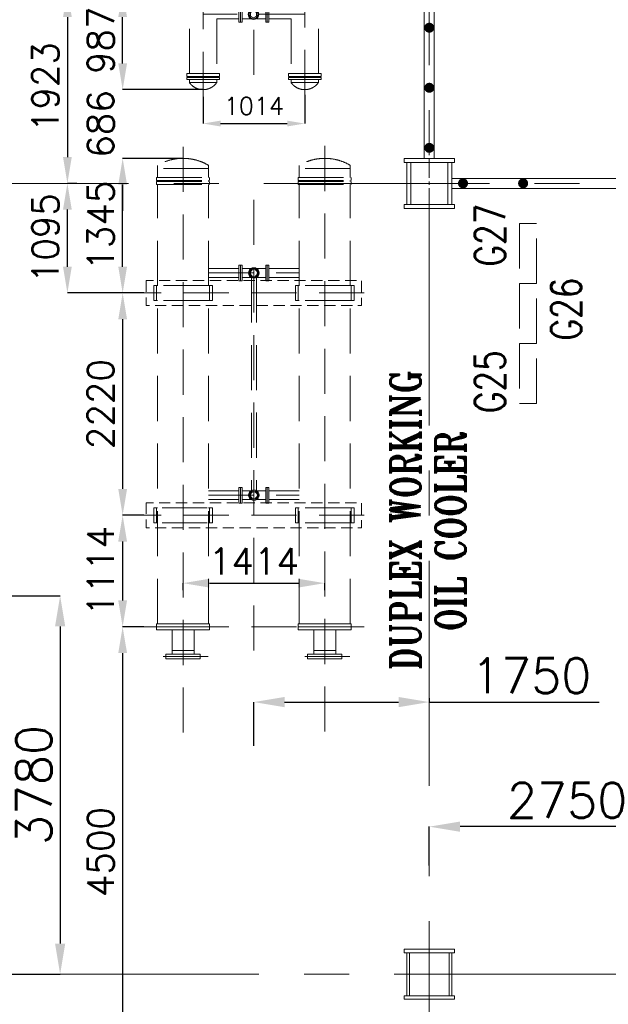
# Model space of a CAD drawing. Header units: inches. Extents: x 0 to 1545919, y 0 to 23143738.
# Tile 149 of 197: x 195203 to 201076, y 144937 to 154772. Entities that reach past the tile are written whole.
import ezdxf

# ---------------------------------------------------------------- set-up
doc = ezdxf.new("R2010")
doc.units = ezdxf.units.IN
doc.header["$LTSCALE"] = 1800
doc.header["$MEASUREMENT"] = 0
for name, pattern in [('CENTER', [2, 1.25, -0.25, 0.25, -0.25]), ('CENTER2', [1.125, 0.75, -0.125, 0.125, -0.125]), ('HIDDEN', [0.375, 0.25, -0.125]), ('HIDDEN2', [0.1875, 0.125, -0.0625])]:
    doc.linetypes.add(name, pattern=pattern)
doc.layers.get('0').update_dxf_attribs({"color": 253, "lineweight": 5})
doc.layers.get('Defpoints').update_dxf_attribs({"lineweight": 18})
for name, color, linetype, lineweight in [('AUX COL', 1, 'Continuous', 18), ('DIM', 4, 'Continuous', 18), ('EQUIP', 8, 'HIDDEN', 9), ('GRID', 251, 'CENTER', 18), ('STEEL', 231, 'Continuous', 18), ('TEXT', 3, 'Continuous', 18)]:
    doc.layers.add(name, color=color, linetype=linetype, lineweight=lineweight)
doc.styles.add('ROMANS', font='romans.shx')
doc.styles.add('ROMANT', font='romant')
doc.dimstyles.new('USER175', dxfattribs={"dimscale": 175, "dimtxt": 2, "dimasz": 1.75, "dimexe": 0, "dimexo": 0, "dimgap": 0.5, "dimtad": 1, "dimdec": 0, "dimzin": 0, "dimdsep": 46, "dimtxsty": 'ROMANS', "dimcen": 0, "dimclrd": 4, "dimclre": 4, "dimclrt": 4, "dimadec": 0, "dimazin": 0, "dimtfac": 0.09, "dimtdec": 0, "dimtix": 1, "dimtofl": 0, "dimtmove": 0, "dimatfit": 3, "dimfxl": 1, "dimtolj": 1, "dimtzin": 0, "dimarcsym": 0})

# ---------------------------------------------------------------- blocks, each defined once
blk = doc.blocks.new('AUX COLUMNS')
at = {"color": 2, "linetype": 'CENTER2', "ltscale": 0.15}
for p, q in [((-195037.8, 59665), (-195037.8, 60165)), ((-194812.8, 59915), (-195262.8, 59915)), ((-195037.8, 51765), (-195037.8, 52265)), ((-194812.8, 52015), (-195262.8, 52015))]:
    blk.add_line(p, q, dxfattribs=at)
at = {"layer": 'AUX COL'}
for p, q in [((-195262.8, 59705), (-195262.8, 60125)), ((-195222.8, 59705), (-195222.8, 60125)), ((-194852.8, 59705), (-194852.8, 60125)), ((-194812.8, 59705), (-194812.8, 60125)), ((-195262.8, 51801), (-195262.8, 52229)), ((-195234.8, 51801), (-195234.8, 52229)), ((-194840.8, 51801), (-194840.8, 52229)), ((-194812.8, 51801), (-194812.8, 52229))]:
    blk.add_line(p, q, dxfattribs=at)
for points in [[(-195287.8, 60165), (-194787.8, 60165), (-194787.8, 60125), (-195287.8, 60125)], [(-195287.8, 59705), (-194787.8, 59705), (-194787.8, 59665), (-195287.8, 59665)], [(-195287.8, 52265), (-194787.8, 52265), (-194787.8, 52229), (-195287.8, 52229)], [(-195287.8, 51801), (-194787.8, 51801), (-194787.8, 51765), (-195287.8, 51765)]]:
    blk.add_lwpolyline(points, close=True, dxfattribs=at)
at = {"layer": 'GRID'}
for p, q in [((-136837.8, 59915), (-243037.8, 59915)), ((-171537.8, 52015), (-242037.8, 52015))]:
    blk.add_line(p, q, dxfattribs=at)
blk = doc.blocks.new('*D788')
at = {"layer": 'Defpoints', "color": 0, "transparency": 16777216}
for p in [(195114.7, 149017), (195114.7, 145237), (195606.4, 145237)]:
    blk.add_point(p, dxfattribs=at)
at = {"layer": 'DIM', "color": 4, "lineweight": -2, "transparency": 16777216}
for p, q in [((195114.7, 149017), (195606.4, 149017)), ((195606.4, 148710.8), (195606.4, 145543.3)), ((195114.7, 145237), (195606.4, 145237))]:
    blk.add_line(p, q, dxfattribs=at)
at = {"layer": 'DIM', "color": 4, "transparency": 16777216}
for points in [[(195555.4, 148710.8), (195657.5, 148710.8), (195606.4, 149017)], [(195555.4, 145543.3), (195657.5, 145543.3), (195606.4, 145237)]]:
    blk.add_solid(points, dxfattribs=at)
at = {"layer": 'DIM', "color": 4, "transparency": 16777216, "insert": (195343.9, 147127), "char_height": 350, "attachment_point": 5, "rotation": 90, "style": 'ROMANS'}
blk.add_mtext('\\A1;3780', dxfattribs=at)
blk = doc.blocks.new('*D790')
at = {"layer": 'Defpoints', "color": 0, "transparency": 16777216}
for p in [(196230.2, 153387), (196833, 153387), (196440, 152042)]:
    blk.add_point(p, dxfattribs=at)
at = {"layer": 'DIM', "color": 4, "lineweight": -2, "transparency": 16777216}
for p, q in [((196833, 153387), (196230.2, 153387)), ((196230.2, 152304.5), (196230.2, 153124.5)), ((196440, 152042), (196230.2, 152042))]:
    blk.add_line(p, q, dxfattribs=at)
at = {"layer": 'DIM', "color": 4, "transparency": 16777216}
for points in [[(196186.5, 153124.5), (196274, 153124.5), (196230.2, 153387)], [(196186.5, 152304.5), (196274, 152304.5), (196230.2, 152042)]]:
    blk.add_solid(points, dxfattribs=at)
at = {"layer": 'DIM', "color": 4, "transparency": 16777216, "insert": (196011.5, 152714.5), "char_height": 262.5, "attachment_point": 5, "rotation": 90, "style": 'ROMANS'}
blk.add_mtext('\\A1;1345', dxfattribs=at)
blk = doc.blocks.new('*D791')
at = {"layer": 'Defpoints', "color": 0, "transparency": 16777216}
for p in [(196230.2, 154073), (197033, 154073), (196833, 153387)]:
    blk.add_point(p, dxfattribs=at)
at = {"layer": 'DIM', "color": 4, "lineweight": -2, "transparency": 16777216}
for p, q in [((196230.2, 154335.5), (196230.2, 154598)), ((197033, 154073), (196230.2, 154073)), ((196833, 153387), (196230.2, 153387)), ((196230.2, 153124.5), (196230.2, 152862))]:
    blk.add_line(p, q, dxfattribs=at)
at = {"layer": 'DIM', "color": 4, "transparency": 16777216}
for points in [[(196186.5, 154335.5), (196274, 154335.5), (196230.2, 154073)], [(196186.5, 153124.5), (196274, 153124.5), (196230.2, 153387)]]:
    blk.add_solid(points, dxfattribs=at)
at = {"layer": 'DIM', "color": 4, "transparency": 16777216, "insert": (196011.5, 153730), "char_height": 262.5, "attachment_point": 5, "rotation": 90, "style": 'ROMANS'}
blk.add_mtext('\\A1;686', dxfattribs=at)
blk = doc.blocks.new('*D792')
at = {"layer": 'Defpoints', "color": 0, "transparency": 16777216}
for p in [(196230.2, 155060), (196770, 155060), (197033, 154073)]:
    blk.add_point(p, dxfattribs=at)
at = {"layer": 'DIM', "color": 4, "lineweight": -2, "transparency": 16777216}
for p, q in [((196770, 155060), (196230.2, 155060)), ((196230.2, 154335.5), (196230.2, 154797.5)), ((197033, 154073), (196230.2, 154073))]:
    blk.add_line(p, q, dxfattribs=at)
at = {"layer": 'DIM', "color": 4, "transparency": 16777216}
for points in [[(196186.5, 154797.5), (196274, 154797.5), (196230.2, 155060)], [(196186.5, 154335.5), (196274, 154335.5), (196230.2, 154073)]]:
    blk.add_solid(points, dxfattribs=at)
at = {"layer": 'DIM', "color": 4, "transparency": 16777216, "insert": (196011.5, 154566.5), "char_height": 262.5, "attachment_point": 5, "rotation": 90, "style": 'ROMANS'}
blk.add_mtext('\\A1;987', dxfattribs=at)
blk = doc.blocks.new('*D793')
at = {"layer": 'Defpoints', "color": 0, "transparency": 16777216}
for p in [(196770, 155060), (195678.9, 153137), (195774.5, 153137)]:
    blk.add_point(p, dxfattribs=at)
at = {"layer": 'DIM', "color": 4, "lineweight": -2, "transparency": 16777216}
for p, q in [((196770, 155060), (195678.9, 155060)), ((195678.9, 154797.5), (195678.9, 153399.5)), ((195774.5, 153137), (195678.9, 153137))]:
    blk.add_line(p, q, dxfattribs=at)
at = {"layer": 'DIM', "color": 4, "transparency": 16777216}
for points in [[(195635.2, 154797.5), (195722.7, 154797.5), (195678.9, 155060)], [(195635.2, 153399.5), (195722.7, 153399.5), (195678.9, 153137)]]:
    blk.add_solid(points, dxfattribs=at)
at = {"layer": 'DIM', "color": 4, "transparency": 16777216, "insert": (195460.2, 154098.5), "char_height": 262.5, "attachment_point": 5, "rotation": 90, "style": 'ROMANS'}
blk.add_mtext('\\A1;1923', dxfattribs=at)
blk = doc.blocks.new('*D794')
at = {"layer": 'Defpoints', "color": 0, "transparency": 16777216}
for p in [(195678.9, 153137), (195774.5, 153137), (196440, 152042)]:
    blk.add_point(p, dxfattribs=at)
at = {"layer": 'DIM', "color": 4, "lineweight": -2, "transparency": 16777216}
for p, q in [((195774.5, 153137), (195678.9, 153137)), ((195678.9, 152304.5), (195678.9, 152874.5)), ((196440, 152042), (195678.9, 152042))]:
    blk.add_line(p, q, dxfattribs=at)
at = {"layer": 'DIM', "color": 4, "transparency": 16777216}
for points in [[(195635.2, 152874.5), (195722.7, 152874.5), (195678.9, 153137)], [(195635.2, 152304.5), (195722.7, 152304.5), (195678.9, 152042)]]:
    blk.add_solid(points, dxfattribs=at)
at = {"layer": 'DIM', "color": 4, "transparency": 16777216, "insert": (195460.2, 152589.5), "char_height": 262.5, "attachment_point": 5, "rotation": 90, "style": 'ROMANS'}
blk.add_mtext('\\A1;1095', dxfattribs=at)
blk = doc.blocks.new('*D795')
at = {"layer": 'Defpoints', "color": 0, "transparency": 16777216}
for p in [(196440, 152042), (196230.2, 149822), (196440, 149822)]:
    blk.add_point(p, dxfattribs=at)
at = {"layer": 'DIM', "color": 4, "lineweight": -2, "transparency": 16777216}
for p, q in [((196440, 152042), (196230.2, 152042)), ((196230.2, 151779.5), (196230.2, 150084.5)), ((196440, 149822), (196230.2, 149822))]:
    blk.add_line(p, q, dxfattribs=at)
at = {"layer": 'DIM', "color": 4, "transparency": 16777216}
for points in [[(196186.5, 151779.5), (196274, 151779.5), (196230.2, 152042)], [(196186.5, 150084.5), (196274, 150084.5), (196230.2, 149822)]]:
    blk.add_solid(points, dxfattribs=at)
at = {"layer": 'DIM', "color": 4, "transparency": 16777216, "insert": (196011.5, 150932), "char_height": 262.5, "attachment_point": 5, "rotation": 90, "style": 'ROMANS'}
blk.add_mtext('\\A1;2220', dxfattribs=at)
blk = doc.blocks.new('*D796')
at = {"layer": 'Defpoints', "color": 0, "transparency": 16777216}
for p in [(196440, 149822), (196230.2, 148708), (196440, 148708)]:
    blk.add_point(p, dxfattribs=at)
at = {"layer": 'DIM', "color": 4, "lineweight": -2, "transparency": 16777216}
for p, q in [((196440, 149822), (196230.2, 149822)), ((196230.2, 149559.5), (196230.2, 148970.5)), ((196440, 148708), (196230.2, 148708))]:
    blk.add_line(p, q, dxfattribs=at)
at = {"layer": 'DIM', "color": 4, "transparency": 16777216}
for points in [[(196186.5, 149559.5), (196274, 149559.5), (196230.2, 149822)], [(196186.5, 148970.5), (196274, 148970.5), (196230.2, 148708)]]:
    blk.add_solid(points, dxfattribs=at)
at = {"layer": 'DIM', "color": 4, "transparency": 16777216, "insert": (196011.5, 149265), "char_height": 262.5, "attachment_point": 5, "rotation": 90, "style": 'ROMANS'}
blk.add_mtext('\\A1;1114', dxfattribs=at)
blk = doc.blocks.new('*D797')
at = {"layer": 'Defpoints', "color": 0, "transparency": 16777216}
for p in [(196440, 148708), (196230.2, 144208), (196583, 144208)]:
    blk.add_point(p, dxfattribs=at)
at = {"layer": 'DIM', "color": 4, "lineweight": -2, "transparency": 16777216}
for p, q in [((196440, 148708), (196230.2, 148708)), ((196230.2, 148445.5), (196230.2, 144470.5)), ((196583, 144208), (196230.2, 144208))]:
    blk.add_line(p, q, dxfattribs=at)
at = {"layer": 'DIM', "color": 4, "transparency": 16777216}
for points in [[(196186.5, 148445.5), (196274, 148445.5), (196230.2, 148708)], [(196186.5, 144470.5), (196274, 144470.5), (196230.2, 144208)]]:
    blk.add_solid(points, dxfattribs=at)
at = {"layer": 'DIM', "color": 4, "transparency": 16777216, "insert": (196011.5, 146458), "char_height": 262.5, "attachment_point": 5, "rotation": 90, "style": 'ROMANS'}
blk.add_mtext('\\A1;4500', dxfattribs=at)
blk = doc.blocks.new('*D798')
at = {"layer": 'Defpoints', "color": 0, "transparency": 16777216}
for p in [(198247, 149143.7), (196833, 149073), (198247, 149073)]:
    blk.add_point(p, dxfattribs=at)
at = {"layer": 'DIM', "color": 4, "lineweight": -2, "transparency": 16777216}
for p, q in [((196833, 149073), (196833, 149143.7)), ((197095.5, 149143.7), (197984.5, 149143.7)), ((198247, 149073), (198247, 149143.7))]:
    blk.add_line(p, q, dxfattribs=at)
at = {"layer": 'DIM', "color": 4, "transparency": 16777216}
for points in [[(197095.5, 149187.4), (197095.5, 149099.9), (196833, 149143.7)], [(197984.5, 149187.4), (197984.5, 149099.9), (198247, 149143.7)]]:
    blk.add_solid(points, dxfattribs=at)
at = {"layer": 'DIM', "color": 4, "transparency": 16777216, "insert": (197540, 149362.4), "char_height": 262.5, "attachment_point": 5, "style": 'ROMANS'}
blk.add_mtext('\\A1;1414', dxfattribs=at)
blk = doc.blocks.new('*D799')
at = {"layer": 'Defpoints', "color": 0, "transparency": 16777216}
for p in [(198047, 154019.9), (197033, 154001.2), (198047, 153734.5)]:
    blk.add_point(p, dxfattribs=at)
at = {"layer": 'DIM', "color": 4, "lineweight": -2, "transparency": 16777216}
for p, q in [((198047, 154019.9), (198047, 153734.5)), ((197033, 154001.2), (197033, 153734.5)), ((197208, 153734.5), (197872, 153734.5))]:
    blk.add_line(p, q, dxfattribs=at)
at = {"layer": 'DIM', "color": 4, "transparency": 16777216}
for points in [[(197208, 153763.6), (197208, 153705.3), (197033, 153734.5)], [(197872, 153763.6), (197872, 153705.3), (198047, 153734.5)]]:
    blk.add_solid(points, dxfattribs=at)
at = {"layer": 'DIM', "color": 4, "transparency": 16777216, "insert": (197540, 153909.5), "char_height": 175, "attachment_point": 5, "style": 'ROMANS'}
blk.add_mtext('\\A1;1014', dxfattribs=at)
blk = doc.blocks.new('DUPLEX WORKING OIL COOLER ARCH R0')
at = {"layer": 'EQUIP'}
for p, q in [((76936.2, 70174.7), (76936.2, 70207.7)), ((77444.2, 70174.7), (76936.2, 70174.7)), ((76936.2, 70174.7), (76936.2, 70087.6)), ((77444.2, 70174.7), (77444.2, 70207.7)), ((77444.2, 70174.7), (77444.2, 70087.6)), ((78350.2, 70174.7), (78350.2, 70207.7)), ((78858.2, 70174.7), (78350.2, 70174.7)), ((78350.2, 70174.7), (78350.2, 70087.6)), ((78858.2, 70174.7), (78858.2, 70207.7)), ((78858.2, 70174.7), (78858.2, 70087.6)), ((76926.2, 70057.6), (76926.2, 70087.6)), ((76926.2, 70087.6), (77454.2, 70087.6)), ((76926.2, 70057.6), (77454.2, 70057.6)), ((76926.2, 70047.6), (77454.2, 70047.6)), ((76926.2, 70017.6), (76926.2, 70047.6)), ((76936.2, 70047.6), (76936.2, 70057.6)), ((77444.2, 70047.6), (77444.2, 70057.6)), ((77454.2, 70057.6), (77454.2, 70087.6)), ((77454.2, 70017.6), (77454.2, 70047.6)), ((78340.2, 70057.6), (78340.2, 70087.6)), ((78340.2, 70087.6), (78868.2, 70087.6)), ((78340.2, 70057.6), (78868.2, 70057.6)), ((78340.2, 70047.6), (78868.2, 70047.6)), ((78340.2, 70017.6), (78340.2, 70047.6)), ((78350.2, 70047.6), (78350.2, 70057.6)), ((78858.2, 70047.6), (78858.2, 70057.6)), ((78868.2, 70057.6), (78868.2, 70087.6)), ((78868.2, 70017.6), (78868.2, 70047.6)), ((76926.2, 70017.6), (77454.2, 70017.6)), ((76936.2, 65628.6), (76936.2, 70017.6)), ((77444.2, 65628.6), (77444.2, 70017.6)), ((78340.2, 70017.6), (78868.2, 70017.6)), ((78350.2, 65628.6), (78350.2, 70017.6)), ((78858.2, 65628.6), (78858.2, 70017.6)), ((77897.2, 65362.3), (77897.2, 69863.5)), ((77747, 69176.4), (77444.2, 69176.4)), ((77779.8, 69176.4), (77868.9, 69176.4)), ((77847.2, 69148.5), (77844.7, 69132.7)), ((77854.6, 69163.3), (77847.2, 69148.5)), ((77856.7, 69149.1), (77853.5, 69132.7)), ((77866.5, 69175.2), (77854.6, 69163.3)), ((77866.3, 69163.6), (77856.7, 69149.1)), ((77866.8, 69150), (77862.2, 69132.7)), ((77880.8, 69173.2), (77866.3, 69163.6)), ((77881.4, 69182.7), (77866.5, 69175.2)), ((77879.9, 69163), (77866.8, 69150)), ((77897.2, 69167.6), (77879.9, 69163)), ((77897.2, 69176.4), (77880.8, 69173.2)), ((77897.2, 69185.1), (77881.4, 69182.7)), ((77913, 69182.7), (77897.2, 69185.1)), ((77913.6, 69173.2), (77897.2, 69176.4)), ((77914.5, 69163), (77897.2, 69167.6)), ((77927.8, 69175.2), (77913, 69182.7)), ((77928.1, 69163.6), (77913.6, 69173.2)), ((77927.6, 69150), (77914.5, 69163)), ((78014.6, 69176.4), (77925.4, 69176.4)), ((77932.1, 69132.7), (77927.6, 69150)), ((77939.7, 69163.3), (77927.8, 69175.2)), ((77937.7, 69149.1), (77928.1, 69163.6)), ((77940.9, 69132.7), (77937.7, 69149.1)), ((77947.2, 69148.5), (77939.7, 69163.3)), ((77949.6, 69132.7), (77947.2, 69148.5)), ((78047.5, 69176.4), (78350.2, 69176.4)), ((77444.2, 69132.6), (78350.2, 69132.6)), ((77747, 69089), (77444.2, 69089)), ((77779.8, 69088.9), (77868.9, 69088.9)), ((77844.7, 69132.7), (77847.2, 69116.8)), ((77847.2, 69116.8), (77854.6, 69102)), ((77853.5, 69132.7), (77856.7, 69116.2)), ((77854.6, 69102), (77866.5, 69090.1)), ((77856.7, 69116.2), (77866.3, 69101.8)), ((77862.2, 69132.7), (77866.8, 69115.4)), ((77866.3, 69101.8), (77880.8, 69092.2)), ((77866.5, 69090.1), (77881.4, 69082.7)), ((77866.8, 69115.4), (77879.9, 69102.3)), ((77872.2, 69087.2), (77872.2, 66958)), ((77879.9, 69102.3), (77897.2, 69097.7)), ((77880.8, 69092.2), (77897.2, 69089)), ((77881.4, 69082.7), (77897.2, 69080.2)), ((77897.2, 69097.7), (77914.5, 69102.3)), ((77897.2, 69089), (77913.6, 69092.2)), ((77897.2, 69080.2), (77913, 69082.7)), ((77913, 69082.7), (77927.8, 69090.1)), ((77913.6, 69092.2), (77928.1, 69101.8)), ((77914.5, 69102.3), (77927.6, 69115.4)), ((77922.2, 69087.3), (77922.2, 66958)), ((78014.6, 69088.9), (77925.4, 69088.9)), ((77927.6, 69115.4), (77932.1, 69132.7)), ((77927.8, 69090.1), (77939.7, 69102)), ((77928.1, 69101.8), (77937.7, 69116.2)), ((77937.7, 69116.2), (77940.9, 69132.7)), ((77939.7, 69102), (77947.2, 69116.8)), ((77947.2, 69116.8), (77949.6, 69132.7)), ((78047.5, 69089), (78350.2, 69089)), ((76897.2, 69007.6), (76897.2, 68857.6)), ((76925.3, 69007.6), (76897.2, 69007.6)), ((76925.3, 69007.6), (76925.3, 68857.6)), ((76925.3, 69007.6), (76936.2, 69007.6)), ((77444.2, 69007.6), (76936.2, 69007.6)), ((77455.1, 69007.6), (77444.2, 69007.6)), ((77455.1, 69007.6), (77444.2, 69007.6)), ((77455.1, 69007.6), (77483.2, 69007.6)), ((77455.1, 69007.6), (77455.1, 68857.6)), ((77455.1, 69007.6), (77483.2, 69007.6)), ((77483.2, 69007.6), (77483.2, 68857.6)), ((78311.2, 69007.6), (78311.2, 68857.6)), ((78339.3, 69007.6), (78311.2, 69007.6)), ((78339.3, 69007.6), (78311.2, 69007.6)), ((78339.3, 69007.6), (78339.3, 68857.6)), ((78339.3, 69007.6), (78350.2, 69007.6)), ((78339.3, 69007.6), (78350.2, 69007.6)), ((78858.2, 69007.6), (78350.2, 69007.6)), ((78869.1, 69007.6), (78858.2, 69007.6)), ((78869.1, 69007.6), (78897.2, 69007.6)), ((78869.1, 69007.6), (78869.1, 68857.6)), ((78897.2, 69007.6), (78897.2, 68857.6)), ((78997.2, 68932.6), (76797.2, 68932.6)), ((76925.3, 68857.6), (76897.2, 68857.6)), ((76925.3, 68857.6), (76936.2, 68857.6)), ((77444.2, 68857.6), (76936.2, 68857.6)), ((77455.1, 68857.6), (77444.2, 68857.6)), ((77455.1, 68857.6), (77483.2, 68857.6)), ((78339.3, 68857.6), (78311.2, 68857.6)), ((78339.3, 68857.6), (78350.2, 68857.6)), ((78858.2, 68857.6), (78350.2, 68857.6)), ((78869.1, 68857.6), (78858.2, 68857.6)), ((78869.1, 68857.6), (78897.2, 68857.6)), ((77747, 66956.4), (77444.2, 66956.4)), ((77444.2, 66912.6), (78350.2, 66912.6)), ((77779.8, 66956.4), (77868.9, 66956.4)), ((77847.2, 66928.5), (77844.7, 66912.7)), ((77844.7, 66912.7), (77847.2, 66896.8)), ((77854.6, 66943.3), (77847.2, 66928.5)), ((77847.2, 66896.8), (77854.6, 66882)), ((77856.7, 66929.1), (77853.5, 66912.7)), ((77853.5, 66912.7), (77856.7, 66896.2)), ((77866.5, 66955.2), (77854.6, 66943.3)), ((77854.6, 66882), (77866.5, 66870.1)), ((77866.3, 66943.6), (77856.7, 66929.1)), ((77856.7, 66896.2), (77866.3, 66881.8)), ((77866.8, 66930), (77862.2, 66912.7)), ((77862.2, 66912.7), (77866.8, 66895.4)), ((77880.8, 66953.2), (77866.3, 66943.6)), ((77866.3, 66881.8), (77880.8, 66872.2)), ((77881.4, 66962.7), (77866.5, 66955.2)), ((77879.9, 66943), (77866.8, 66930)), ((77866.8, 66895.4), (77879.9, 66882.3)), ((77897.2, 66947.6), (77879.9, 66943)), ((77879.9, 66882.3), (77897.2, 66877.7)), ((77897.2, 66956.4), (77880.8, 66953.2)), ((77897.2, 66965.1), (77881.4, 66962.7)), ((77913, 66962.7), (77897.2, 66965.1)), ((77913.6, 66953.2), (77897.2, 66956.4)), ((77914.5, 66943), (77897.2, 66947.6)), ((77897.2, 66877.7), (77914.5, 66882.3)), ((77927.8, 66955.2), (77913, 66962.7)), ((77928.1, 66943.6), (77913.6, 66953.2)), ((77913.6, 66872.2), (77928.1, 66881.8)), ((77927.6, 66930), (77914.5, 66943)), ((77914.5, 66882.3), (77927.6, 66895.4)), ((78014.6, 66956.4), (77925.4, 66956.4)), ((77932.1, 66912.7), (77927.6, 66930)), ((77927.6, 66895.4), (77932.1, 66912.7)), ((77939.7, 66943.3), (77927.8, 66955.2)), ((77927.8, 66870.1), (77939.7, 66882)), ((77937.7, 66929.1), (77928.1, 66943.6)), ((77928.1, 66881.8), (77937.7, 66896.2)), ((77940.9, 66912.7), (77937.7, 66929.1)), ((77937.7, 66896.2), (77940.9, 66912.7)), ((77947.2, 66928.5), (77939.7, 66943.3)), ((77939.7, 66882), (77947.2, 66896.8)), ((77949.6, 66912.7), (77947.2, 66928.5)), ((77947.2, 66896.8), (77949.6, 66912.7)), ((78047.5, 66956.4), (78350.2, 66956.4)), ((76897.2, 66787.6), (76897.2, 66637.6)), ((76925.3, 66787.6), (76897.2, 66787.6)), ((77430.2, 66787.6), (76922.2, 66787.6)), ((76925.3, 66787.6), (76925.3, 66637.6)), ((76925.3, 66787.6), (76936.2, 66787.6)), ((77747, 66869), (77444.2, 66869)), ((77455.1, 66787.6), (77444.2, 66787.6)), ((77455.1, 66787.6), (77483.2, 66787.6)), ((77455.1, 66787.6), (77455.1, 66637.6)), ((77483.2, 66787.6), (77483.2, 66637.6)), ((77779.8, 66868.9), (77868.9, 66868.9)), ((77866.5, 66870.1), (77881.4, 66862.7)), ((77880.8, 66872.2), (77897.2, 66869)), ((77881.4, 66862.7), (77897.2, 66860.2)), ((77897.2, 66869), (77913.6, 66872.2)), ((77897.2, 66860.2), (77913, 66862.7)), ((77913, 66862.7), (77927.8, 66870.1)), ((78014.6, 66868.9), (77925.4, 66868.9)), ((78047.5, 66869), (78350.2, 66869)), ((78311.2, 66787.6), (78311.2, 66637.6)), ((78339.3, 66787.6), (78311.2, 66787.6)), ((78339.3, 66787.6), (78339.3, 66637.6)), ((78339.3, 66787.6), (78350.2, 66787.6)), ((78858.2, 66787.6), (78350.2, 66787.6)), ((78869.1, 66787.6), (78858.2, 66787.6)), ((78869.1, 66787.6), (78897.2, 66787.6)), ((78869.1, 66787.6), (78869.1, 66637.6)), ((78897.2, 66787.6), (78897.2, 66637.6)), ((78997.2, 66712.6), (76797.2, 66712.6)), ((76925.3, 66637.6), (76897.2, 66637.6)), ((77430.2, 66637.6), (76922.2, 66637.6)), ((76925.3, 66637.6), (76936.2, 66637.6)), ((77455.1, 66637.6), (77444.2, 66637.6)), ((77455.1, 66637.6), (77483.2, 66637.6)), ((78339.3, 66637.6), (78311.2, 66637.6)), ((78339.3, 66637.6), (78350.2, 66637.6)), ((78858.2, 66637.6), (78350.2, 66637.6)), ((78869.1, 66637.6), (78858.2, 66637.6)), ((78869.1, 66637.6), (78897.2, 66637.6)), ((78997.2, 65598.6), (76797.2, 65598.6)), ((77190.2, 65628.6), (76926.2, 65628.6)), ((76926.2, 65628.6), (76926.2, 65598.6)), ((77190.2, 65598.6), (76926.2, 65598.6)), ((76926.2, 65598.6), (76926.2, 65568.6)), ((77190.2, 65598.6), (76926.2, 65598.6)), ((77454.2, 65628.6), (77190.2, 65628.6)), ((77454.2, 65598.6), (77190.2, 65598.6)), ((77454.2, 65598.6), (77190.2, 65598.6)), ((77454.2, 65628.6), (77454.2, 65598.6)), ((77454.2, 65598.6), (77454.2, 65568.6)), ((78604.2, 65628.6), (78340.2, 65628.6)), ((78340.2, 65628.6), (78340.2, 65598.6)), ((78604.2, 65598.6), (78340.2, 65598.6)), ((78340.2, 65598.6), (78340.2, 65568.6)), ((78604.2, 65598.6), (78340.2, 65598.6)), ((78868.2, 65628.6), (78604.2, 65628.6)), ((78868.2, 65598.6), (78604.2, 65598.6)), ((78868.2, 65598.6), (78604.2, 65598.6)), ((78868.2, 65628.6), (78868.2, 65598.6)), ((78868.2, 65598.6), (78868.2, 65568.6)), ((77190.2, 65568.6), (76926.2, 65568.6)), ((77080.7, 65326.2), (77080.7, 65568.2)), ((77454.2, 65568.6), (77190.2, 65568.6)), ((77299.7, 65326.2), (77299.7, 65568.2)), ((78604.2, 65568.6), (78340.2, 65568.6)), ((78494.7, 65326.2), (78494.7, 65568.2)), ((78868.2, 65568.6), (78604.2, 65568.6)), ((78713.7, 65326.2), (78713.7, 65568.2)), ((77018.7, 65326.2), (77190.2, 65326.2)), ((77018.7, 65302.7), (77018.7, 65326.2)), ((77080.7, 65361.2), (77190.2, 65361.2)), ((77080.7, 65326.2), (77080.7, 65361.2)), ((77190.2, 65361.2), (77299.7, 65361.2)), ((77190.2, 65326.2), (77361.7, 65326.2)), ((77299.7, 65326.2), (77299.7, 65361.2)), ((77361.7, 65302.7), (77361.7, 65326.2)), ((78432.7, 65326.2), (78604.2, 65326.2)), ((78432.7, 65302.7), (78432.7, 65326.2)), ((78494.7, 65361.2), (78604.2, 65361.2)), ((78494.7, 65326.2), (78494.7, 65361.2)), ((78604.2, 65361.2), (78713.7, 65361.2)), ((78604.2, 65326.2), (78775.7, 65326.2)), ((78713.7, 65326.2), (78713.7, 65361.2)), ((78775.7, 65302.7), (78775.7, 65326.2)), ((77018.7, 65302.7), (77018.7, 65279.2)), ((77018.7, 65279.2), (77190.2, 65279.2)), ((77190.2, 65279.2), (77361.7, 65279.2)), ((77361.7, 65302.7), (77361.7, 65279.2)), ((78432.7, 65302.7), (78432.7, 65279.2)), ((78432.7, 65279.2), (78604.2, 65279.2)), ((78604.2, 65279.2), (78775.7, 65279.2)), ((78775.7, 65302.7), (78775.7, 65279.2))]:
    blk.add_line(p, q, dxfattribs=at)
at = {"layer": 'EQUIP', "color": 9}
for p, q in [((77440.2, 65302.6), (76940.2, 65302.6)), ((78854.2, 65302.6), (78354.2, 65302.6))]:
    blk.add_line(p, q, dxfattribs=at)
at = {"layer": 'EQUIP', "flags": 128}
for points in [[(77190.2, 70391.7), (77190.2, 64323.2)], [(78604.2, 70401.3), (78604.2, 64411.5)]]:
    blk.add_lwpolyline(points, dxfattribs=at)
at = {"layer": 'EQUIP'}
for points in [[(77747, 69211.4), (77763.4, 69211.4), (77763.4, 69053.9), (77747, 69053.9)], [(77779.8, 69053.9), (77763.4, 69053.9), (77763.4, 69211.4), (77779.8, 69211.4)], [(78014.6, 69053.9), (78031, 69053.9), (78031, 69211.4), (78014.6, 69211.4)], [(78047.5, 69211.4), (78031, 69211.4), (78031, 69053.9), (78047.5, 69053.9)], [(77747, 66991.4), (77763.4, 66991.4), (77763.4, 66833.9), (77747, 66833.9)], [(77779.8, 66833.9), (77763.4, 66833.9), (77763.4, 66991.4), (77779.8, 66991.4)], [(78014.6, 66833.9), (78031, 66833.9), (78031, 66991.4), (78014.6, 66991.4)], [(78047.5, 66991.4), (78031, 66991.4), (78031, 66833.9), (78047.5, 66833.9)]]:
    blk.add_lwpolyline(points, close=True, dxfattribs=at)
at = {"layer": 'EQUIP', "linetype": 'HIDDEN2', "ltscale": 0.5, "flags": 128}
for points in [[(76823.2, 69057.6), (76823.2, 68807.6), (78971.2, 68807.6), (78971.2, 69057.6)], [(76823.2, 66837.6), (76823.2, 66587.6), (78971.2, 66587.6), (78971.2, 66837.6)]]:
    blk.add_lwpolyline(points, close=True, dxfattribs=at)
at = {"layer": 'EQUIP'}
for centre in [(77190.2, 69781.5), (78604.2, 69781.5)]:
    blk.add_arc(centre, 496.1, 59.20585, 120.79415, dxfattribs=at)
blk = doc.blocks.new('DUPLEX LUBE OIL COOLER ARCH R0')
at = {"layer": 'EQUIP'}
for p, q in [((77275.7, 74556.6), (77275.7, 74543.8)), ((77275.7, 74556.6), (77504.7, 74556.6)), ((77504.7, 74543.6), (77504.7, 74556.6)), ((78289.7, 74556.6), (78289.7, 74543.8)), ((78289.7, 74556.6), (78518.7, 74556.6)), ((78347.2, 74556.6), (78347.2, 74352.6)), ((78461.2, 74556.6), (78461.2, 74352.6)), ((78518.7, 74543.6), (78518.7, 74556.6)), ((77275.7, 74543.7), (77275.7, 74530.8)), ((77390.2, 74530.8), (77275.7, 74530.8)), ((77333.2, 74530.8), (77333.2, 74352.6)), ((77390.2, 74494.8), (77333.2, 74494.8)), ((77504.7, 74530.8), (77390.2, 74530.8)), ((77447.2, 74494.8), (77390.2, 74494.8)), ((77447.2, 74530.8), (77447.2, 74352.6)), ((77504.7, 74543.8), (77504.7, 74530.8)), ((78289.7, 74543.7), (78289.7, 74530.8)), ((78404.2, 74530.8), (78289.7, 74530.8)), ((78404.2, 74494.8), (78347.2, 74494.8)), ((78518.7, 74530.8), (78404.2, 74530.8)), ((78461.2, 74494.8), (78404.2, 74494.8)), ((78518.7, 74543.8), (78518.7, 74530.8)), ((77227, 74352.6), (77390.2, 74352.6)), ((77227, 74322.6), (77227, 74352.6)), ((77390.2, 74352.6), (77553.4, 74352.6)), ((77553.4, 74322.6), (77553.4, 74352.6)), ((78241, 74352.6), (78404.2, 74352.6)), ((78241, 74322.6), (78241, 74352.6)), ((78404.2, 74352.6), (78567.4, 74352.6)), ((78567.4, 74322.6), (78567.4, 74352.6)), ((77227, 74322.6), (77390.2, 74322.6)), ((77553.4, 74300.6), (77227, 74300.6)), ((77227, 74300.6), (77227, 74270.6)), ((77553.4, 74270.6), (77227, 74270.6)), ((77240.6, 74300.6), (77240.6, 74322.6)), ((77254.2, 74270.6), (77254.2, 71123.6)), ((77390.2, 74322.6), (77553.4, 74322.6)), ((77526.2, 74270.6), (77526.2, 74194.4)), ((77526.2, 74270.6), (77526.2, 73768.5)), ((77539.8, 74300.6), (77539.8, 74322.6)), ((77553.4, 74300.6), (77553.4, 74270.6)), ((78241, 74322.6), (78404.2, 74322.6)), ((78567.4, 74300.6), (78241, 74300.6)), ((78241, 74300.6), (78241, 74270.6)), ((78567.4, 74270.6), (78241, 74270.6)), ((78254.6, 74300.6), (78254.6, 74322.6)), ((78268.2, 74270.6), (78268.2, 73768.5)), ((78404.2, 74322.6), (78567.4, 74322.6)), ((78540.2, 74270.6), (78540.2, 71123.6)), ((78553.8, 74300.6), (78553.8, 74322.6)), ((78567.4, 74300.6), (78567.4, 74270.6)), ((77897.2, 71110.3), (77897.2, 74227.6)), ((77526.2, 73768.5), (77747, 73768.5)), ((77763.4, 73646), (77763.4, 73803.5)), ((77779.8, 73768.5), (77865.1, 73768.5)), ((77862.7, 73767.3), (77850.9, 73755.4)), ((77877, 73765.3), (77862.5, 73755.7)), ((77877.6, 73774.8), (77862.7, 73767.3)), ((77893.4, 73768.5), (77877, 73765.3)), ((77893.4, 73777.2), (77877.6, 73774.8)), ((77909.2, 73774.8), (77893.4, 73777.2)), ((77909.8, 73765.3), (77893.4, 73768.5)), ((77924.1, 73767.3), (77909.2, 73774.8)), ((77924.3, 73755.7), (77909.8, 73765.3)), ((78014.6, 73768.5), (77921.7, 73768.5)), ((77935.9, 73755.4), (77924.1, 73767.3)), ((78031, 73646), (78031, 73803.5)), ((78268.2, 73768.5), (78047.5, 73768.5)), ((78404.2, 73724.8), (77390.2, 73724.8)), ((77526.2, 73681.1), (77526.2, 71760.1)), ((77526.2, 73681.1), (77747, 73681.1)), ((77779.8, 73681.1), (77865, 73681.1)), ((77843.4, 73740.6), (77841, 73724.8)), ((77841, 73724.8), (77843.4, 73708.9)), ((77850.9, 73755.4), (77843.4, 73740.6)), ((77843.4, 73708.9), (77850.9, 73694.1)), ((77852.9, 73741.2), (77849.7, 73724.8)), ((77849.7, 73724.8), (77852.9, 73708.3)), ((77850.9, 73694.1), (77862.8, 73682.2)), ((77862.5, 73755.7), (77852.9, 73741.2)), ((77852.9, 73708.3), (77862.5, 73693.9)), ((77862.5, 73693.9), (77877, 73684.3)), ((77862.8, 73682.2), (77877.6, 73674.8)), ((77893.4, 73759.7), (77863.9, 73743.5)), ((77863.9, 73743.5), (77863.9, 73706)), ((77863.9, 73706), (77893.4, 73689.8)), ((77872.2, 71763.7), (77872.2, 73677.5)), ((77877, 73684.3), (77893.4, 73681.1)), ((77877.6, 73674.8), (77893.4, 73672.3)), ((77922.9, 73743.5), (77893.4, 73759.7)), ((77893.4, 73689.8), (77922.9, 73706)), ((77893.4, 73681.1), (77909.8, 73684.3)), ((77893.4, 73672.3), (77909.2, 73674.8)), ((77909.2, 73674.8), (77924.1, 73682.2)), ((77909.8, 73684.3), (77924.3, 73693.9)), ((78014.6, 73681.1), (77921.9, 73681.1)), ((77922.2, 71760), (77922.2, 73681.3)), ((77922.9, 73706), (77922.9, 73743.5)), ((77924.1, 73682.2), (77936, 73694.1)), ((77933.9, 73741.2), (77924.3, 73755.7)), ((77924.3, 73693.9), (77933.9, 73708.3)), ((77937.1, 73724.8), (77933.9, 73741.2)), ((77933.9, 73708.3), (77937.1, 73724.8)), ((77943.4, 73740.6), (77935.9, 73755.4)), ((77936, 73694.1), (77943.4, 73708.9)), ((77945.8, 73724.8), (77943.4, 73740.6)), ((77943.4, 73708.9), (77945.8, 73724.8)), ((78268.2, 73681.1), (78047.5, 73681.1)), ((78268.2, 73681.1), (78268.2, 71760.1)), ((78717.2, 73490.6), (77127.2, 73490.6)), ((77215.2, 73540.6), (77243.4, 73540.6)), ((77215.2, 73440.6), (77215.2, 73540.6)), ((77243.4, 73540.6), (77243.4, 73440.6)), ((77254.2, 73540.6), (77243.4, 73540.6)), ((77526.2, 73540.6), (77254.2, 73540.6)), ((77537.1, 73540.6), (77526.2, 73540.6)), ((77537.1, 73540.6), (77565.2, 73540.6)), ((77537.1, 73540.6), (77537.1, 73440.6)), ((77565.2, 73540.6), (77565.2, 73440.6)), ((78229.2, 73540.6), (78257.4, 73540.6)), ((78229.2, 73440.6), (78229.2, 73540.6)), ((78257.4, 73540.6), (78257.4, 73440.6)), ((78268.2, 73540.6), (78257.4, 73540.6)), ((78540.2, 73540.6), (78268.2, 73540.6)), ((78551.1, 73540.6), (78540.2, 73540.6)), ((78551.1, 73540.6), (78579.2, 73540.6)), ((78551.1, 73540.6), (78551.1, 73440.6)), ((78579.2, 73540.6), (78579.2, 73440.6)), ((77215.2, 73440.6), (77243.4, 73440.6)), ((77254.2, 73440.6), (77243.4, 73440.6)), ((77254.2, 73440.6), (77526.2, 73440.6)), ((77537.1, 73440.6), (77526.2, 73440.6)), ((77537.1, 73440.6), (77565.2, 73440.6)), ((78229.2, 73440.6), (78257.4, 73440.6)), ((78268.2, 73440.6), (78257.4, 73440.6)), ((78268.2, 73440.6), (78540.2, 73440.6)), ((78551.1, 73440.6), (78540.2, 73440.6)), ((78551.1, 73440.6), (78579.2, 73440.6)), ((77215.2, 72000.6), (77243.4, 72000.6)), ((77215.2, 71900.6), (77215.2, 72000.6)), ((77243.4, 72000.6), (77243.4, 71900.6)), ((77254.2, 72000.6), (77243.4, 72000.6)), ((77526.2, 72000.6), (77254.2, 72000.6)), ((77537.1, 72000.6), (77526.2, 72000.6)), ((77537.1, 72000.6), (77565.2, 72000.6)), ((77537.1, 72000.6), (77537.1, 71900.6)), ((77565.2, 72000.6), (77565.2, 71900.6)), ((78229.2, 72000.6), (78257.4, 72000.6)), ((78229.2, 71900.6), (78229.2, 72000.6)), ((78257.4, 72000.6), (78257.4, 71900.6)), ((78268.2, 72000.6), (78257.4, 72000.6)), ((78540.2, 72000.6), (78268.2, 72000.6)), ((78551.1, 72000.6), (78540.2, 72000.6)), ((78551.1, 72000.6), (78579.2, 72000.6)), ((78551.1, 72000.6), (78551.1, 71900.6)), ((78579.2, 72000.6), (78579.2, 71900.6)), ((78667.2, 71950.6), (77127.2, 71950.6)), ((77215.2, 71900.6), (77243.4, 71900.6)), ((77254.2, 71900.6), (77243.4, 71900.6)), ((77254.2, 71900.6), (77526.2, 71900.6)), ((77537.1, 71900.6), (77526.2, 71900.6)), ((77537.1, 71900.6), (77565.2, 71900.6)), ((78229.2, 71900.6), (78257.4, 71900.6)), ((78268.2, 71900.6), (78257.4, 71900.6)), ((78268.2, 71900.6), (78540.2, 71900.6)), ((78551.1, 71900.6), (78540.2, 71900.6)), ((78551.1, 71900.6), (78579.2, 71900.6)), ((77763.4, 71795.3), (77763.4, 71637.7)), ((78031, 71795.3), (78031, 71637.7)), ((78404.2, 71716.5), (77390.2, 71716.5)), ((77526.2, 71760.1), (77747, 71760.1)), ((77779.8, 71760.1), (77865, 71760.1)), ((77841, 71716.4), (77843.4, 71732.3)), ((77843.4, 71700.6), (77841, 71716.4)), ((77843.4, 71732.3), (77850.9, 71747.1)), ((77850.9, 71685.8), (77843.4, 71700.6)), ((77849.7, 71716.4), (77852.9, 71732.9)), ((77852.9, 71700), (77849.7, 71716.4)), ((77850.9, 71747.1), (77862.8, 71759)), ((77852.9, 71732.9), (77862.5, 71747.3)), ((77862.5, 71685.5), (77852.9, 71700)), ((77862.5, 71747.3), (77877, 71756.9)), ((77862.8, 71759), (77877.6, 71766.4)), ((77863.9, 71735.2), (77893.4, 71751.4)), ((77863.9, 71697.7), (77863.9, 71735.2)), ((77893.4, 71681.5), (77863.9, 71697.7)), ((77877, 71756.9), (77893.4, 71760.1)), ((77877.6, 71766.4), (77893.4, 71768.9)), ((77893.4, 71768.9), (77909.2, 71766.4)), ((77893.4, 71760.1), (77909.8, 71756.9)), ((77893.4, 71751.4), (77922.9, 71735.2)), ((77922.9, 71697.7), (77893.4, 71681.5)), ((77909.2, 71766.4), (77924.1, 71759)), ((77909.8, 71756.9), (77924.3, 71747.3)), ((78014.6, 71760.1), (77921.9, 71760.1)), ((77922.9, 71735.2), (77922.9, 71697.7)), ((77924.1, 71759), (77936, 71747.1)), ((77924.3, 71747.3), (77933.9, 71732.9)), ((77933.9, 71700), (77924.3, 71685.5)), ((77933.9, 71732.9), (77937.1, 71716.4)), ((77937.1, 71716.4), (77933.9, 71700)), ((77943.4, 71700.6), (77935.9, 71685.8)), ((77936, 71747.1), (77943.4, 71732.3)), ((77943.4, 71732.3), (77945.8, 71716.4)), ((77945.8, 71716.4), (77943.4, 71700.6)), ((78268.2, 71760.1), (78047.5, 71760.1)), ((77526.2, 71672.7), (77526.2, 71123.6)), ((77526.2, 71672.7), (77747, 71672.7)), ((77779.8, 71672.7), (77865.1, 71672.7)), ((77862.7, 71673.9), (77850.9, 71685.8)), ((77877, 71675.9), (77862.5, 71685.5)), ((77877.6, 71666.4), (77862.7, 71673.9)), ((77893.4, 71672.7), (77877, 71675.9)), ((77893.4, 71664), (77877.6, 71666.4)), ((77909.8, 71675.9), (77893.4, 71672.7)), ((77909.2, 71666.4), (77893.4, 71664)), ((77924.1, 71673.9), (77909.2, 71666.4)), ((77924.3, 71685.5), (77909.8, 71675.9)), ((78014.6, 71672.7), (77921.7, 71672.7)), ((77935.9, 71685.8), (77924.1, 71673.9)), ((78268.2, 71672.7), (78047.5, 71672.7)), ((78268.2, 71672.7), (78268.2, 71123.6)), ((77553.4, 71123.6), (77227, 71123.6)), ((77227, 71123.6), (77227, 71093.6)), ((77553.4, 71123.6), (77553.4, 71093.6)), ((78567.4, 71123.6), (78241, 71123.6)), ((78241, 71123.6), (78241, 71093.6)), ((78567.4, 71123.6), (78567.4, 71093.6)), ((77553.4, 71093.6), (77227, 71093.6)), ((77553.4, 71083.6), (77227, 71083.6)), ((77227, 71083.6), (77227, 71066.6)), ((77553.4, 71066.6), (77227, 71066.6)), ((77240.6, 71093.6), (77240.6, 71083.6)), ((77254.2, 71066.6), (77254.2, 71033.6)), ((77254.2, 71033.6), (77526.2, 71033.6)), ((77526.2, 71093.6), (77526.2, 71083.6)), ((77526.2, 71066.6), (77526.2, 71033.6)), ((77553.4, 71083.6), (77553.4, 71066.6)), ((78567.4, 71093.6), (78241, 71093.6)), ((78567.4, 71083.6), (78241, 71083.6)), ((78241, 71083.6), (78241, 71066.6)), ((78567.4, 71066.6), (78241, 71066.6)), ((78254.6, 71093.6), (78254.6, 71083.6)), ((78268.2, 71066.6), (78268.2, 71033.6)), ((78268.2, 71033.6), (78540.2, 71033.6)), ((78540.2, 71066.6), (78540.2, 71033.6)), ((78553.8, 71093.6), (78553.8, 71083.6)), ((78567.4, 71083.6), (78567.4, 71066.6))]:
    blk.add_line(p, q, dxfattribs=at)
at = {"layer": 'EQUIP', "flags": 128}
for points in [[(77390.2, 70891.8), (77390.2, 74808.2)], [(78404.2, 70910.5), (78404.2, 74775.6)]]:
    blk.add_lwpolyline(points, dxfattribs=at)
at = {"layer": 'EQUIP'}
for points in [[(77747, 73646), (77779.8, 73646), (77779.8, 73803.5), (77747, 73803.5)], [(78047.5, 73646), (78014.6, 73646), (78014.6, 73803.5), (78047.5, 73803.5)], [(77747, 71795.3), (77779.8, 71795.3), (77779.8, 71637.7), (77747, 71637.7)], [(78047.5, 71795.3), (78014.6, 71795.3), (78014.6, 71637.7), (78047.5, 71637.7)]]:
    blk.add_lwpolyline(points, close=True, dxfattribs=at)
at = {"layer": 'EQUIP', "linetype": 'HIDDEN2', "ltscale": 0.5, "flags": 128}
for points in [[(77147.2, 73365.6), (78647.2, 73365.6), (78647.2, 73615.6), (77147.2, 73615.6)], [(77147.2, 71825.6), (78647.2, 71825.6), (78647.2, 72075.6), (77147.2, 72075.6)]]:
    blk.add_lwpolyline(points, close=True, dxfattribs=at)
at = {"layer": 'EQUIP'}
for centre in [(77390.2, 71130.7), (78404.2, 71130.7)]:
    blk.add_arc(centre, 167.1, 215.52308, 324.47692, dxfattribs=at)
blk = doc.blocks.new('JUNCTION BOXES & IR')
at = {"layer": 'EQUIP'}
for points in [[(244775.3, 84526.5), (244775.3, 85126.5), (244605.3, 85126.5), (244605.3, 84526.5)], [(244775.3, 83926.5), (244775.3, 84526.5), (244605.3, 84526.5), (244605.3, 83926.5)], [(244775.3, 83326.5), (244775.3, 83926.5), (244605.3, 83926.5), (244605.3, 83326.5)]]:
    blk.add_lwpolyline(points, close=True, dxfattribs=at)
at = {"layer": 'EQUIP', "style": 'ROMANS', "width": 0.8}
for s, p in [('G27', (244461.2, 84695.4)), ('G26', (245220.7, 83956.8)), ('G25', (244461.2, 83231.4))]:
    blk.add_text(s, height=300, rotation=90, dxfattribs=at).set_placement(p)
blk = doc.blocks.new('*D808')
at = {"layer": 'Defpoints', "color": 0, "transparency": 16777216}
for p in [(202040, 147337), (199290, 146711.5), (199290, 146323)]:
    blk.add_point(p, dxfattribs=at)
at = {"layer": 'DIM', "color": 4, "lineweight": -2, "transparency": 16777216}
for p, q in [((202040, 147337), (202040, 146711.5)), ((199290, 146323), (199290, 146711.5)), ((201733.8, 146711.5), (199596.3, 146711.5))]:
    blk.add_line(p, q, dxfattribs=at)
at = {"layer": 'DIM', "color": 4, "transparency": 16777216}
for points in [[(199596.3, 146762.5), (199596.3, 146660.4), (199290, 146711.5)], [(201733.8, 146762.5), (201733.8, 146660.4), (202040, 146711.5)]]:
    blk.add_solid(points, dxfattribs=at)
at = {"layer": 'DIM', "color": 4, "transparency": 16777216, "insert": (200665, 146974), "char_height": 350, "attachment_point": 5, "style": 'ROMANS'}
blk.add_mtext('\\A1;2750', dxfattribs=at)
blk = doc.blocks.new('GSC PLATFORM AT EL. 2.5M')
at = {"layer": 'STEEL'}
for p, q in [((-14450, 2900), (-14450, 8400)), ((-14350, 2900), (-14350, 8400)), ((-14175, 2700), (-3625, 2700)), ((-14175, 2600), (-3625, 2600))]:
    blk.add_line(p, q, dxfattribs=at)
at = {"layer": 'STEEL', "const_width": 50}
for points in [[(-14425, 4204.8, 1), (-14375, 4204.8, 1)], [(-14425, 3604.8, 1), (-14375, 3604.8, 1)], [(-14425, 3004.8, 1), (-14375, 3004.8, 1)], [(-14088.7, 2650, 1), (-14038.7, 2650, 1)], [(-13488.7, 2650, 1), (-13438.7, 2650, 1)]]:
    blk.add_lwpolyline(points, format="xyb", close=True, dxfattribs=at)
blk = doc.blocks.new('*D921')
at = {"layer": 'Defpoints', "color": 0, "transparency": 16777216}
for p in [(199290, 147993.3), (199290, 147955.8), (197540, 147518.5)]:
    blk.add_point(p, dxfattribs=at)
at = {"layer": 'DIM', "color": 4, "lineweight": -2, "transparency": 16777216}
for p, q in [((197540, 147518.5), (197540, 147955.8)), ((197846.3, 147955.8), (198983.8, 147955.8)), ((199290, 147993.3), (199290, 147955.8)), ((199290, 147955.8), (200985.9, 147955.8))]:
    blk.add_line(p, q, dxfattribs=at)
at = {"layer": 'DIM', "color": 4, "transparency": 16777216}
for points in [[(197846.3, 148006.8), (197846.3, 147904.7), (197540, 147955.8)], [(198983.8, 148006.8), (198983.8, 147904.7), (199290, 147955.8)]]:
    blk.add_solid(points, dxfattribs=at)
at = {"layer": 'DIM', "color": 4, "transparency": 16777216, "insert": (200306.7, 148218.3), "char_height": 350, "attachment_point": 5, "style": 'ROMANS'}
blk.add_mtext('\\A1;1750', dxfattribs=at)

msp = doc.modelspace()

# ---------------------------------------------------------------- linework, layer by layer
at = {"layer": 'GRID'}
msp.add_line((199290.003, 121918.052), (199290.003, 196637.047), dxfattribs=at)

# ---------------------------------------------------------------- block references
at = {"layer": 'AUX COL'}
msp.add_blockref('AUX COLUMNS', (394327.812, 93222.023), dxfattribs=at)
at = {"layer": 'EQUIP'}
for name, p in [('DUPLEX LUBE OIL COOLER ARCH R0', (119642.787, 83109.421)), ('DUPLEX WORKING OIL COOLER ARCH R0', (119642.787, 83109.421)), ('JUNCTION BOXES & IR', (-44415.302, 67610.527))]:
    msp.add_blockref(name, p, dxfattribs=at)
at = {"layer": 'STEEL'}
msp.add_blockref('GSC PLATFORM AT EL. 2.5M', (213690.003, 150487.047), dxfattribs=at)

# ---------------------------------------------------------------- texts
at = {"layer": 'TEXT', "color": 3, "style": 'ROMANT', "width": 0.8}
for s, p in [('DUPLEX WORKING', (199202.209, 148272.975)), ('OIL COOLER', (199652.209, 148664.707))]:
    msp.add_text(s, height=300, rotation=90, dxfattribs=at).set_placement(p)

# ---------------------------------------------------------------- dimensions: what is measured, and where the dimension line sits
at = {"layer": 'DIM'}
for base, p1, p2, override, picture, middle in [((195678.947, 153137.047), (196770.003, 155060.047), (195774.507, 153137.047), {"dimtxt": 1.5, "dimasz": 1.5, "dimtmove": 0}, '*D793', (195460.197, 154098.547)), ((196230.206, 155060.047), (197033.003, 154073.047), (196770.003, 155060.047), {"dimtxt": 1.5, "dimasz": 1.5, "dimtmove": 0}, '*D792', (196011.456, 154566.547)), ((196230.206, 154073.047), (196833.003, 153387.047), (197033.003, 154073.047), {"dimtxt": 1.5, "dimasz": 1.5, "dimtmove": 0}, '*D791', (196011.456, 153730.047)), ((195678.947, 153137.047), (196440.003, 152042.047), (195774.507, 153137.047), {"dimtxt": 1.5, "dimasz": 1.5, "dimtmove": 0}, '*D794', (195460.197, 152589.547)), ((196230.206, 149822.047), (196440.003, 152042.047), (196440.003, 149822.047), {"dimtxt": 1.5, "dimasz": 1.5, "dimtmove": 0}, '*D795', (196011.456, 150932.047)), ((196230.206, 148708.047), (196440.003, 149822.047), (196440.003, 148708.047), {"dimtxt": 1.5, "dimasz": 1.5, "dimtmove": 0}, '*D796', (196011.456, 149265.047)), ((195606.444, 145237.047), (195114.713, 149017.047), (195114.713, 145237.047), {"dimtmove": 0}, '*D788', (195343.944, 147127.047)), ((196230.206, 144208.047), (196440.003, 148708.047), (196583.003, 144208.047), {"dimtxt": 1.5, "dimasz": 1.5, "dimtmove": 0}, '*D797', (196011.456, 146458.047))]:
    dim = msp.add_linear_dim(base=base, p1=p1, p2=p2, angle=90, dimstyle='USER175', override=override, dxfattribs=at)
    dim.commit()
    dim.dimension.update_dxf_attribs({"geometry": picture, "text_midpoint": middle})
for base, p1, p2, override, picture, middle in [((198047.003, 153734.47), (197033.003, 154001.215), (198047.003, 154019.942), {"dimtxt": 1, "dimasz": 1, "dimtmove": 0}, '*D799', (197540.003, 153909.47)), ((198247.003, 149143.655), (196833.003, 149073.025), (198247.003, 149073.025), {"dimtxt": 1.5, "dimasz": 1.5, "dimtmove": 0}, '*D798', (197540.003, 149362.405)), ((199290.003, 146711.479), (202040.003, 147337.047), (199290.003, 146322.965), {"dimtmove": 0}, '*D808', (200665.003, 146973.979))]:
    dim = msp.add_linear_dim(base=base, p1=p1, p2=p2, dimstyle='USER175', override=override, dxfattribs=at)
    dim.commit()
    dim.dimension.update_dxf_attribs({"geometry": picture, "text_midpoint": middle})
dim = msp.add_linear_dim(base=(196230.206, 153387.047), p1=(196440.003, 152042.047), p2=(196833.003, 153387.047), angle=90, dimstyle='USER175', override={"dimtxt": 1.5, "dimasz": 1.5, "dimtmove": 0}, dxfattribs=at)
dim.commit()
dim.dimension.update_dxf_attribs({"geometry": '*D790', "text_midpoint": (196230.206, 152714.547), "dimtype": 160})
dim = msp.add_linear_dim(base=(199290.003, 147955.768), p1=(197540.003, 147518.532), p2=(199290.003, 147993.268), dimstyle='USER175', override={"dimtmove": 0}, dxfattribs=at)
dim.commit()
dim.dimension.update_dxf_attribs({"geometry": '*D921', "text_midpoint": (200306.706, 147955.768), "dimtype": 160})

doc.saveas('drawing.dxf')
